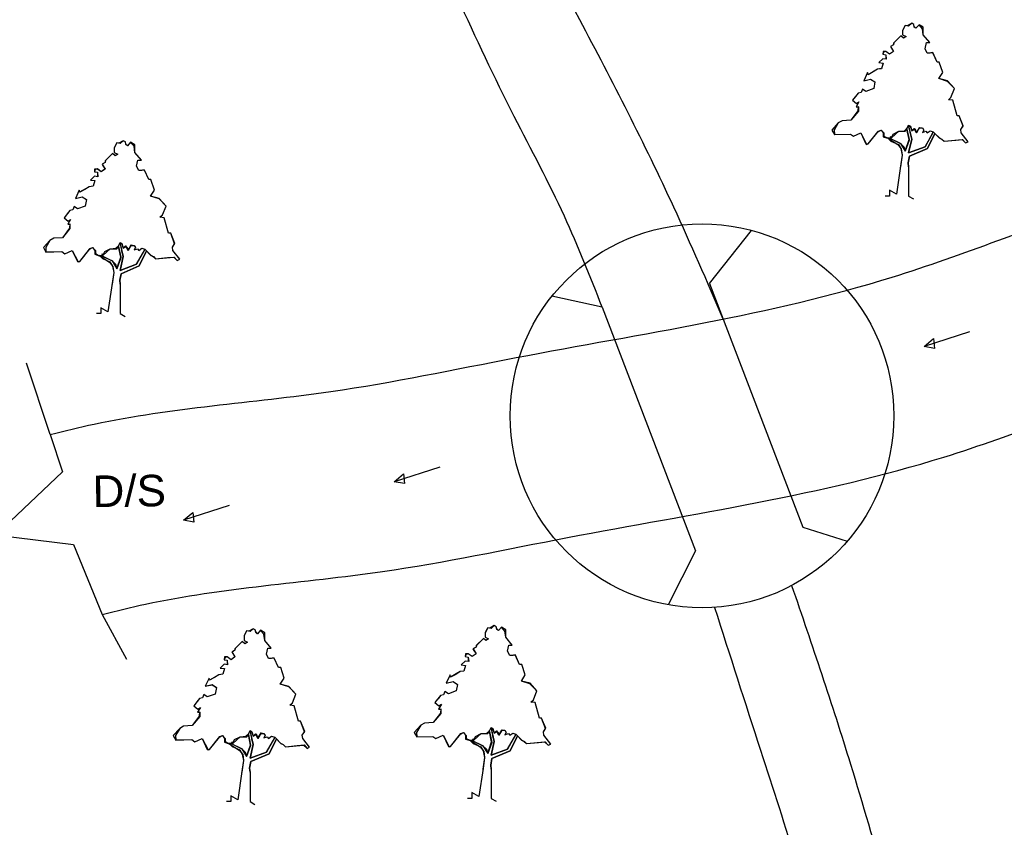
# Model space of a CAD drawing. Extents: x -1681144284 to 869601005, y 729490 to 12991622.
# Tile 3 of 7: x -2576618 to -2115544, y 1126108 to 1504102. Entities that reach past the tile are written whole.
import ezdxf

# ---------------------------------------------------------------- set-up
doc = ezdxf.new("R2010")
doc.units = ezdxf.units.MI
doc.header["$MEASUREMENT"] = 0
doc.styles.add('ARIAL', font='arial.ttf')

# ---------------------------------------------------------------- blocks, each defined once
blk = doc.blocks.new('Tree - type 3 evergreen elevation')
at = {"color": 78}
for points in [[(22.0124, 137.721), (18.5475, 141.5624), (15.5282, 138.2446), (13.8028, 139.3505), (13.3714, 142.1153), (11.2148, 143.2214), (8.1954, 140.4564), (4.7447, 141.0094), (2.1567, 136.0326), (2.1567, 131.6088), (5.6074, 129.9499), (3.0193, 128.2909), (0.4313, 130.5029), (-6.9015, 123.3141), (-6.9015, 121.6552), (-9.9208, 119.9963), (-9.0581, 118.3373), (-6.9015, 115.0195), (-10.7835, 112.2546), (-14.6656, 115.0195), (-16.8222, 114.4665), (-17.6849, 112.2546), (-14.6656, 111.7016), (-14.2342, 107.2778), (-17.6065, 107.8307), (-21.5669, 103.9599), (-17.2536, 103.4069), (-18.9789, 97.8771), (-22.8609, 97.3241), (-27.1743, 94.5593), (-32.3504, 91.7944), (-32.7817, 94.0063), (-36.6638, 85.7116), (-29.7624, 87.3705), (-25.449, 84.6056), (-26.743, 77.9699), (-34.507, 75.205), (-37.9578, 77.4169), (-39.2518, 74.099), (-42.2711, 73.5461), (-44.8592, 70.2282), (-47.8786, 66.3574), (-43.9965, 63.0395), (-41.4085, 64.6985), (-44.3346, 59.8898), (-42.2089, 60.1377), (-42.5159, 55.7849), (-49.6039, 46.4502), (-58.2307, 45.8972), (-62.1127, 43.6853), (-68.5828, 36.4966), (-65.9947, 32.0727), (-50.0352, 32.6257), (-47.0159, 30.4138), (-39.6831, 33.7317), (-34.507, 22.6721), (-32.3504, 22.6721), (-22.4296, 34.8376), (-19.4102, 36.4966), (-17.2536, 33.7317), (-17.2536, 29.8608), (-13.8028, 28.7549), (-9.0581, 28.7549), (-7.3328, 32.6257), (-1.7254, 35.3906), (3.8821, 35.9436), (6.4701, 38.1555), (6.9014, 38.7085), (8.1954, 41.4734), (9.9208, 40.3674), (11.2148, 35.9436), (14.2341, 37.6025), (15.0968, 36.4966), (15.9595, 33.7317), (18.9789, 38.7085), (21.9982, 38.7085), (23.2922, 36.4966), (21.9982, 34.2847), (25.4489, 35.3906), (26.743, 33.7317), (29.7623, 35.9436), (32.7817, 34.8376), (38.8204, 28.7549), (41.4084, 27.6489), (43.5651, 25.437), (61.6813, 27.0959), (65.132, 23.7781), (67.7201, 24.884), (60.8186, 33.7317), (60.3873, 37.0495), (62.544, 40.3674), (58.662, 50.874), (56.5053, 50.874), (52.1919, 66.3574), (47.8785, 66.9103), (50.4665, 69.1222), (53.9172, 77.9699), (47.0158, 85.1586), (38.3891, 87.9235), (42.2711, 94.0063)], [(42.2711, 94.0063), (38.8204, 104.5129), (36.6637, 104.5129), (32.3503, 113.9135), (29.7623, 113.3605), (26.743, 113.3605), (24.5862, 117.7844), (25.8802, 123.8671), (29.331, 123.8671), (22.8609, 131.6088), (21.9982, 137.6916)], [(8.1954, 40.3674), (11.2148, 27.6489), (8.1954, 13.8245), (24.5862, 19.9072), (32.7817, 34.2847)], [(-9.9208, 28.2019), (0, 23.2251), (3.4507, 19.9072), (4.7447, 15.4834), (8.6267, 27.0959), (6.4701, 37.6025)], [(34.5071, 33.1787), (27.1743, 18.2483), (9.0581, 10.5066), (7.7641, 3.8708), (8.1954, 0)], [(-12.9401, 28.7549), (-2.588, 22.1191), (0.8626, 17.6953), (1.7253, 11.6125), (0, 0)]]:
    blk.add_lwpolyline(points, dxfattribs=at)

msp = doc.modelspace()

# ---------------------------------------------------------------- linework, layer by layer
at = {"color": 0}
for p, q in [((-2162296, 1500811), (-2163168, 1499069)), ((-2163168, 1499069), (-2163168, 1496996)), ((-2161955, 1501402), (-2162296, 1500811)), ((-2160987, 1501247), (-2161955, 1501402)), ((-2158922, 1502439), (-2160987, 1501247)), ((-2157911, 1501921), (-2158922, 1502439)), ((-2157709, 1500915), (-2157911, 1501921)), ((-2156900, 1500106), (-2157709, 1500915)), ((-2155485, 1501717), (-2156900, 1500106)), ((-2153463, 1500550), (-2155485, 1501717)), ((-2153463, 1496996), (-2153463, 1500550)), ((-2163977, 1496477), (-2167254, 1493200)), ((-2162764, 1495440), (-2163977, 1496477)), ((-2163168, 1496996), (-2161550, 1496218)), ((-2161550, 1496218), (-2162764, 1495440)), ((-2150430, 1493367), (-2153463, 1496996)), ((-2167414, 1492330), (-2168795, 1491533)), ((-2168795, 1491533), (-2167414, 1489219)), ((-2167254, 1493200), (-2167414, 1492330)), ((-2152654, 1490515), (-2152048, 1493367)), ((-2151643, 1488442), (-2152654, 1490515)), ((-2152048, 1493367), (-2150430, 1493367)), ((-2172324, 1489219), (-2172469, 1487923)), ((-2172469, 1487923), (-2171053, 1487664)), ((-2171053, 1489219), (-2172324, 1489219)), ((-2169234, 1487923), (-2171053, 1489219)), ((-2171053, 1487664), (-2171053, 1485624)), ((-2167414, 1489219), (-2169234, 1487923)), ((-2149924, 1488623), (-2151643, 1488442)), ((-2148979, 1488623), (-2149924, 1488623)), ((-2146993, 1484294), (-2148979, 1488623)), ((-2174895, 1480925), (-2179347, 1478354)), ((-2173075, 1481184), (-2174895, 1480925)), ((-2172267, 1483776), (-2173075, 1481184)), ((-2144364, 1479369), (-2145982, 1484294)), ((-2179545, 1479369), (-2181365, 1475481)), ((-2181365, 1475481), (-2178130, 1476259)), ((-2179347, 1478354), (-2179545, 1479369)), ((-2178130, 1476259), (-2176108, 1474963)), ((-2146184, 1476518), (-2144364, 1479369)), ((-2142112, 1475446), (-2146184, 1476518)), ((-2138905, 1471852), (-2142112, 1475446)), ((-2181972, 1471593), (-2182578, 1470038)), ((-2180354, 1470556), (-2181972, 1471593)), ((-2176715, 1471852), (-2180354, 1470556)), ((-2176108, 1474963), (-2176715, 1471852)), ((-2140523, 1467705), (-2138905, 1471852)), ((-2183994, 1469779), (-2186622, 1466409)), ((-2186622, 1466409), (-2184802, 1464854)), ((-2182578, 1470038), (-2183994, 1469779)), ((-2141736, 1466668), (-2140523, 1467705)), ((-2139714, 1466409), (-2141736, 1466668)), ((-2137692, 1459151), (-2139714, 1466409)), ((-2183589, 1465631), (-2184961, 1463377)), ((-2184961, 1463377), (-2183897, 1463377)), ((-2184802, 1464854), (-2183589, 1465631)), ((-2183897, 1463377), (-2183897, 1461331)), ((-2187431, 1457078), (-2191475, 1456818)), ((-2183897, 1461331), (-2187431, 1457078)), ((-2136681, 1459151), (-2137692, 1459151)), ((-2134753, 1454393), (-2136681, 1459151)), ((-2193294, 1455781), (-2195240, 1452412)), ((-2195240, 1452412), (-2195136, 1450376)), ((-2191475, 1456818), (-2193294, 1455781)), ((-2174446, 1451937), (-2173277, 1452412)), ((-2173277, 1452412), (-2171946, 1451080)), ((-2161910, 1451893), (-2161146, 1453189)), ((-2161146, 1453189), (-2160337, 1454745)), ((-2161146, 1452930), (-2160075, 1447713)), ((-2161146, 1452930), (-2160135, 1448005)), ((-2160337, 1454745), (-2159650, 1454348)), ((-2158922, 1448264), (-2160337, 1454745)), ((-2160337, 1454745), (-2159650, 1454348)), ((-2159650, 1454348), (-2158922, 1452153)), ((-2159529, 1454226), (-2158922, 1452153)), ((-2158922, 1452153), (-2157826, 1453249)), ((-2157826, 1453249), (-2157342, 1452412)), ((-2156698, 1451116), (-2157826, 1453249)), ((-2157342, 1452412), (-2156632, 1451182)), ((-2155190, 1453680), (-2156698, 1451116)), ((-2156632, 1451182), (-2155190, 1453680)), ((-2155190, 1453680), (-2153867, 1453449)), ((-2153867, 1453449), (-2153261, 1452412)), ((-2153867, 1453449), (-2153261, 1452412)), ((-2153261, 1452412), (-2153867, 1451375)), ((-2153261, 1452412), (-2153867, 1451375)), ((-2135872, 1452671), (-2134753, 1454393)), ((-2135670, 1451116), (-2135872, 1452671)), ((-2195152, 1450376), (-2187633, 1450597)), ((-2187633, 1450597), (-2186218, 1449560)), ((-2186218, 1449560), (-2182780, 1451116)), ((-2182780, 1451116), (-2180015, 1445736)), ((-2179343, 1445932), (-2174446, 1451937)), ((-2171946, 1451080), (-2171946, 1449665)), ((-2171946, 1449665), (-2170649, 1448916)), ((-2170649, 1448916), (-2168829, 1448807)), ((-2170245, 1448892), (-2169941, 1448588)), ((-2170245, 1448892), (-2168674, 1447321)), ((-2169065, 1448493), (-2169261, 1448833)), ((-2164179, 1446191), (-2169065, 1448493)), ((-2168425, 1448783), (-2168829, 1449480)), ((-2168829, 1449480), (-2168829, 1448807)), ((-2164988, 1451893), (-2168425, 1448783)), ((-2168425, 1448783), (-2167616, 1450597)), ((-2167616, 1450597), (-2164988, 1451893)), ((-2164988, 1451893), (-2161910, 1451893)), ((-2160337, 1441784), (-2158922, 1448264)), ((-2158922, 1448264), (-2160337, 1441784)), ((-2158922, 1448264), (-2159533, 1450840)), ((-2153867, 1451375), (-2152250, 1451893)), ((-2153867, 1451375), (-2152250, 1451893)), ((-2148813, 1451634), (-2152654, 1444636)), ((-2152250, 1451893), (-2151643, 1451116)), ((-2152250, 1451893), (-2151643, 1451116)), ((-2151643, 1451116), (-2150228, 1452153)), ((-2151643, 1451116), (-2150228, 1452153)), ((-2151441, 1443858), (-2148004, 1450857)), ((-2150228, 1452153), (-2148813, 1451634)), ((-2150228, 1452153), (-2148813, 1451634)), ((-2148813, 1451634), (-2148004, 1450857)), ((-2148004, 1450857), (-2146053, 1448905)), ((-2146053, 1448905), (-2145437, 1448550)), ((-2145437, 1448550), (-2144800, 1448182)), ((-2144800, 1448182), (-2143758, 1447228)), ((-2138208, 1447736), (-2135073, 1448023)), ((-2132435, 1446968), (-2135670, 1451116)), ((-2135073, 1448023), (-2133648, 1446450)), ((-2531484, 1445815), (-2532356, 1444073)), ((-2532356, 1444073), (-2532356, 1441999)), ((-2531143, 1446406), (-2531484, 1445815)), ((-2530175, 1446251), (-2531143, 1446406)), ((-2528110, 1447443), (-2530175, 1446251)), ((-2527099, 1446924), (-2528110, 1447443)), ((-2526897, 1445918), (-2527099, 1446924)), ((-2526088, 1445110), (-2526897, 1445918)), ((-2524673, 1446720), (-2526088, 1445110)), ((-2522651, 1445553), (-2524673, 1446720)), ((-2522651, 1441999), (-2522651, 1445553)), ((-2180015, 1445736), (-2179343, 1445932)), ((-2168674, 1447321), (-2165158, 1445759)), ((-2165158, 1445759), (-2164020, 1443786)), ((-2162561, 1444636), (-2164179, 1446191)), ((-2164179, 1446191), (-2161955, 1442562)), ((-2164020, 1443786), (-2163370, 1440747)), ((-2161955, 1442562), (-2162561, 1444636)), ((-2160075, 1447713), (-2161955, 1442562)), ((-2152654, 1444636), (-2160337, 1441784)), ((-2160337, 1441784), (-2152654, 1444636)), ((-2159933, 1440229), (-2151441, 1443858)), ((-2152654, 1444636), (-2151764, 1446177)), ((-2143758, 1447228), (-2138208, 1447736)), ((-2133648, 1446450), (-2132435, 1446968)), ((-2533165, 1441481), (-2536442, 1438203)), ((-2531952, 1440444), (-2533165, 1441481)), ((-2532356, 1441999), (-2530738, 1441222)), ((-2530738, 1441222), (-2531952, 1440444)), ((-2519618, 1438370), (-2522651, 1441999)), ((-2163370, 1440747), (-2164277, 1434645)), ((-2163370, 1440747), (-2164140, 1435567)), ((-2160540, 1437118), (-2159933, 1440229)), ((-2541512, 1434223), (-2541657, 1432927)), ((-2540241, 1434223), (-2541512, 1434223)), ((-2538422, 1432927), (-2540241, 1434223)), ((-2536602, 1434223), (-2538422, 1432927)), ((-2536602, 1437333), (-2537983, 1436536)), ((-2537983, 1436536), (-2536602, 1434223)), ((-2536442, 1438203), (-2536602, 1437333)), ((-2521842, 1435519), (-2521236, 1438370)), ((-2520831, 1433445), (-2521842, 1435519)), ((-2521236, 1438370), (-2519618, 1438370)), ((-2164140, 1435567), (-2166096, 1422402)), ((-2160337, 1435304), (-2160540, 1437118)), ((-2160337, 1435304), (-2160337, 1421540)), ((-2541657, 1432927), (-2540241, 1432668)), ((-2540241, 1432668), (-2540241, 1430627)), ((-2519112, 1433627), (-2520831, 1433445)), ((-2518167, 1433627), (-2519112, 1433627)), ((-2516181, 1429298), (-2518167, 1433627)), ((-2544083, 1425928), (-2548535, 1423358)), ((-2542263, 1426187), (-2544083, 1425928)), ((-2541455, 1428779), (-2542263, 1426187)), ((-2513552, 1424373), (-2515170, 1429298)), ((-2548733, 1424373), (-2550553, 1420485)), ((-2550553, 1420485), (-2547318, 1421262)), ((-2548535, 1423358), (-2548733, 1424373)), ((-2547318, 1421262), (-2545296, 1419966)), ((-2515372, 1421522), (-2513552, 1424373)), ((-2511300, 1420450), (-2515372, 1421522)), ((-2508093, 1416856), (-2511300, 1420450)), ((-2169381, 1421540), (-2171408, 1421540)), ((-2166096, 1422402), (-2169381, 1424299)), ((-2169381, 1424299), (-2169381, 1421540)), ((-2160337, 1421540), (-2158049, 1420219)), ((-2551160, 1416597), (-2551766, 1415041)), ((-2549542, 1415560), (-2551160, 1416597)), ((-2545903, 1416856), (-2549542, 1415560)), ((-2545296, 1419966), (-2545903, 1416856)), ((-2509711, 1412709), (-2508093, 1416856)), ((-2553182, 1414782), (-2555810, 1411413)), ((-2555810, 1411413), (-2553990, 1409857)), ((-2551766, 1415041), (-2553182, 1414782)), ((-2510924, 1411672), (-2509711, 1412709)), ((-2508902, 1411413), (-2510924, 1411672)), ((-2506880, 1404155), (-2508902, 1411413)), ((-2553085, 1406335), (-2556619, 1402081)), ((-2552777, 1410635), (-2554149, 1408381)), ((-2554149, 1408381), (-2553085, 1408381)), ((-2553990, 1409857), (-2552777, 1410635)), ((-2553085, 1408381), (-2553085, 1406335)), ((-2560663, 1401822), (-2562482, 1400785)), ((-2556619, 1402081), (-2560663, 1401822)), ((-2505869, 1404155), (-2506880, 1404155)), ((-2503941, 1399397), (-2505869, 1404155)), ((-2562482, 1400785), (-2564428, 1397415)), ((-2564428, 1397415), (-2564324, 1395380)), ((-2543634, 1396941), (-2542465, 1397415)), ((-2542465, 1397415), (-2541134, 1396084)), ((-2531098, 1396897), (-2530334, 1398193)), ((-2530334, 1398193), (-2529525, 1399748)), ((-2530334, 1397934), (-2529263, 1392716)), ((-2530334, 1397934), (-2529323, 1393009)), ((-2529525, 1399748), (-2528838, 1399352)), ((-2528110, 1393268), (-2529525, 1399748)), ((-2529525, 1399748), (-2528838, 1399352)), ((-2528838, 1399352), (-2528110, 1397156)), ((-2528717, 1399230), (-2528110, 1397156)), ((-2528110, 1397156), (-2527014, 1398253)), ((-2527014, 1398253), (-2526530, 1397415)), ((-2525886, 1396119), (-2527014, 1398253)), ((-2526530, 1397415), (-2525820, 1396185)), ((-2524378, 1398683), (-2525886, 1396119)), ((-2525820, 1396185), (-2524378, 1398683)), ((-2524378, 1398683), (-2523055, 1398452)), ((-2523055, 1398452), (-2522449, 1397415)), ((-2523055, 1398452), (-2522449, 1397415)), ((-2522449, 1397415), (-2523055, 1396378)), ((-2522449, 1397415), (-2523055, 1396378)), ((-2520831, 1396119), (-2519416, 1397156)), ((-2520831, 1396119), (-2519416, 1397156)), ((-2519416, 1397156), (-2518001, 1396638)), ((-2519416, 1397156), (-2518001, 1396638)), ((-2505060, 1397674), (-2503941, 1399397)), ((-2504858, 1396119), (-2505060, 1397674)), ((-2564340, 1395379), (-2556821, 1395601)), ((-2556821, 1395601), (-2555406, 1394564)), ((-2555406, 1394564), (-2551968, 1396119)), ((-2551968, 1396119), (-2549203, 1390740)), ((-2548531, 1390935), (-2543634, 1396941)), ((-2541134, 1396084), (-2541134, 1394668)), ((-2541134, 1394668), (-2539837, 1393920)), ((-2539837, 1393920), (-2538017, 1393811)), ((-2539433, 1393895), (-2539129, 1393592)), ((-2539433, 1393895), (-2537862, 1392325)), ((-2538253, 1393497), (-2538449, 1393836)), ((-2533367, 1391194), (-2538253, 1393497)), ((-2537613, 1393786), (-2538017, 1394484)), ((-2538017, 1394484), (-2538017, 1393811)), ((-2534176, 1396897), (-2537613, 1393786)), ((-2537613, 1393786), (-2536804, 1395601)), ((-2536804, 1395601), (-2534176, 1396897)), ((-2534176, 1396897), (-2531098, 1396897)), ((-2529263, 1392716), (-2531143, 1387565)), ((-2529525, 1386788), (-2528110, 1393268)), ((-2528110, 1393268), (-2529525, 1386788)), ((-2528110, 1393268), (-2528721, 1395843)), ((-2523055, 1396378), (-2521438, 1396897)), ((-2523055, 1396378), (-2521438, 1396897)), ((-2518001, 1396638), (-2521842, 1389639)), ((-2521438, 1396897), (-2520831, 1396119)), ((-2521438, 1396897), (-2520831, 1396119)), ((-2520629, 1388861), (-2517192, 1395860)), ((-2518001, 1396638), (-2517192, 1395860)), ((-2517192, 1395860), (-2515241, 1393909)), ((-2515241, 1393909), (-2514625, 1393554)), ((-2514625, 1393554), (-2513988, 1393186)), ((-2513988, 1393186), (-2512946, 1392231)), ((-2512946, 1392231), (-2507396, 1392739)), ((-2507396, 1392739), (-2504261, 1393026)), ((-2501623, 1391972), (-2504858, 1396119)), ((-2504261, 1393026), (-2502836, 1391453)), ((-2549203, 1390740), (-2548531, 1390935)), ((-2537862, 1392325), (-2534346, 1390762)), ((-2534346, 1390762), (-2533208, 1388790)), ((-2531749, 1389639), (-2533367, 1391194)), ((-2533367, 1391194), (-2531143, 1387565)), ((-2533208, 1388790), (-2532558, 1385751)), ((-2531143, 1387565), (-2531749, 1389639)), ((-2521842, 1389639), (-2529525, 1386788)), ((-2529525, 1386788), (-2521842, 1389639)), ((-2529121, 1385232), (-2520629, 1388861)), ((-2521842, 1389639), (-2520952, 1391181)), ((-2502836, 1391453), (-2501623, 1391972)), ((-2532558, 1385751), (-2533465, 1379648)), ((-2532558, 1385751), (-2533328, 1380571)), ((-2529728, 1382122), (-2529121, 1385232)), ((-2533328, 1380571), (-2535284, 1367406)), ((-2529525, 1380308), (-2529728, 1382122)), ((-2529525, 1380308), (-2529525, 1366544)), ((-2538569, 1366544), (-2540596, 1366544)), ((-2535284, 1367406), (-2538569, 1369303)), ((-2538569, 1369303), (-2538569, 1366544)), ((-2529525, 1366544), (-2527237, 1365222)), ((-2470700, 1217419), (-2471572, 1215677)), ((-2470359, 1218010), (-2470700, 1217419)), ((-2469391, 1217855), (-2470359, 1218010)), ((-2467326, 1219047), (-2469391, 1217855)), ((-2466315, 1218528), (-2467326, 1219047)), ((-2466113, 1217522), (-2466315, 1218528)), ((-2465304, 1216714), (-2466113, 1217522)), ((-2463889, 1218324), (-2465304, 1216714)), ((-2461867, 1217157), (-2463889, 1218324)), ((-2357816, 1218864), (-2358688, 1217122)), ((-2357475, 1219455), (-2357816, 1218864)), ((-2356507, 1219300), (-2357475, 1219455)), ((-2354442, 1220492), (-2356507, 1219300)), ((-2353431, 1219974), (-2354442, 1220492)), ((-2353229, 1218968), (-2353431, 1219974)), ((-2352420, 1218159), (-2353229, 1218968)), ((-2351005, 1219770), (-2352420, 1218159)), ((-2348983, 1218603), (-2351005, 1219770)), ((-2348983, 1215049), (-2348983, 1218603)), ((-2472381, 1213085), (-2475658, 1209807)), ((-2471168, 1212048), (-2472381, 1213085)), ((-2471572, 1215677), (-2471572, 1213603)), ((-2471572, 1213603), (-2469954, 1212826)), ((-2469954, 1212826), (-2471168, 1212048)), ((-2461867, 1213603), (-2461867, 1217157)), ((-2458834, 1209974), (-2461867, 1213603)), ((-2359497, 1214530), (-2362774, 1211253)), ((-2358284, 1213493), (-2359497, 1214530)), ((-2358688, 1217122), (-2358688, 1215049)), ((-2358688, 1215049), (-2357070, 1214271)), ((-2357070, 1214271), (-2358284, 1213493)), ((-2345950, 1211420), (-2348983, 1215049)), ((-2475818, 1208937), (-2477199, 1208140)), ((-2477199, 1208140), (-2475818, 1205827)), ((-2475658, 1209807), (-2475818, 1208937)), ((-2461058, 1207123), (-2460452, 1209974)), ((-2460452, 1209974), (-2458834, 1209974)), ((-2362934, 1210383), (-2364315, 1209586)), ((-2364315, 1209586), (-2362934, 1207272)), ((-2362774, 1211253), (-2362934, 1210383)), ((-2348174, 1208568), (-2347568, 1211420)), ((-2347163, 1206495), (-2348174, 1208568)), ((-2347568, 1211420), (-2345950, 1211420)), ((-2480728, 1205827), (-2480873, 1204531)), ((-2480873, 1204531), (-2479457, 1204272)), ((-2479457, 1205827), (-2480728, 1205827)), ((-2477638, 1204531), (-2479457, 1205827)), ((-2479457, 1204272), (-2479457, 1202231)), ((-2475818, 1205827), (-2477638, 1204531)), ((-2460047, 1205049), (-2461058, 1207123)), ((-2458328, 1205231), (-2460047, 1205049)), ((-2457383, 1205231), (-2458328, 1205231)), ((-2455397, 1200902), (-2457383, 1205231)), ((-2367844, 1207272), (-2367989, 1205976)), ((-2367989, 1205976), (-2366573, 1205717)), ((-2366573, 1207272), (-2367844, 1207272)), ((-2364754, 1205976), (-2366573, 1207272)), ((-2366573, 1205717), (-2366573, 1203677)), ((-2362934, 1207272), (-2364754, 1205976)), ((-2345444, 1206676), (-2347163, 1206495)), ((-2344499, 1206676), (-2345444, 1206676)), ((-2342513, 1202347), (-2344499, 1206676)), ((-2480671, 1200383), (-2481479, 1197791)), ((-2452768, 1195977), (-2454386, 1200902)), ((-2370415, 1198978), (-2374867, 1196407)), ((-2368595, 1199237), (-2370415, 1198978)), ((-2367787, 1201829), (-2368595, 1199237)), ((-2339884, 1197422), (-2341502, 1202347)), ((-2487949, 1195977), (-2489769, 1192089)), ((-2487751, 1194962), (-2487949, 1195977)), ((-2483299, 1197532), (-2487751, 1194962)), ((-2481479, 1197791), (-2483299, 1197532)), ((-2454588, 1193126), (-2452768, 1195977)), ((-2375065, 1197422), (-2376885, 1193534)), ((-2376885, 1193534), (-2373650, 1194312)), ((-2374867, 1196407), (-2375065, 1197422)), ((-2373650, 1194312), (-2371628, 1193016)), ((-2341704, 1194571), (-2339884, 1197422)), ((-2337632, 1193499), (-2341704, 1194571)), ((-2489769, 1192089), (-2486534, 1192866)), ((-2486534, 1192866), (-2484512, 1191570)), ((-2484512, 1191570), (-2485119, 1188460)), ((-2450516, 1192054), (-2454588, 1193126)), ((-2447309, 1188460), (-2450516, 1192054)), ((-2377492, 1189646), (-2378098, 1188091)), ((-2375874, 1188609), (-2377492, 1189646)), ((-2372235, 1189905), (-2375874, 1188609)), ((-2371628, 1193016), (-2372235, 1189905)), ((-2334425, 1189905), (-2337632, 1193499)), ((-2336043, 1185758), (-2334425, 1189905)), ((-2492398, 1186386), (-2495026, 1183017)), ((-2490982, 1186645), (-2492398, 1186386)), ((-2490376, 1188201), (-2490982, 1186645)), ((-2488758, 1187164), (-2490376, 1188201)), ((-2485119, 1188460), (-2488758, 1187164)), ((-2448927, 1184313), (-2447309, 1188460)), ((-2379514, 1187832), (-2382142, 1184462)), ((-2378098, 1188091), (-2379514, 1187832)), ((-2337256, 1184721), (-2336043, 1185758)), ((-2495026, 1183017), (-2493206, 1181461)), ((-2491993, 1182239), (-2493365, 1179985)), ((-2493206, 1181461), (-2491993, 1182239)), ((-2450140, 1183276), (-2448927, 1184313)), ((-2448118, 1183017), (-2450140, 1183276)), ((-2446096, 1175759), (-2448118, 1183017)), ((-2382142, 1184462), (-2380322, 1182907)), ((-2379109, 1183684), (-2380481, 1181430)), ((-2380481, 1181430), (-2379417, 1181430)), ((-2380322, 1182907), (-2379109, 1183684)), ((-2379417, 1181430), (-2379417, 1179384)), ((-2335234, 1184462), (-2337256, 1184721)), ((-2333212, 1177204), (-2335234, 1184462)), ((-2492301, 1177939), (-2495835, 1173685)), ((-2493365, 1179985), (-2492301, 1179985)), ((-2492301, 1179985), (-2492301, 1177939)), ((-2445085, 1175759), (-2446096, 1175759)), ((-2443157, 1171001), (-2445085, 1175759)), ((-2379417, 1179384), (-2382951, 1175131)), ((-2332201, 1177204), (-2333212, 1177204)), ((-2330273, 1172446), (-2332201, 1177204)), ((-2501698, 1172389), (-2503644, 1169019)), ((-2499879, 1173426), (-2501698, 1172389)), ((-2495835, 1173685), (-2499879, 1173426)), ((-2469550, 1169797), (-2468741, 1171352)), ((-2468741, 1171352), (-2468054, 1170956)), ((-2467326, 1164872), (-2468741, 1171352)), ((-2468741, 1171352), (-2468054, 1170956)), ((-2388814, 1173834), (-2390760, 1170465)), ((-2386995, 1174871), (-2388814, 1173834)), ((-2382951, 1175131), (-2386995, 1174871)), ((-2357430, 1169946), (-2356666, 1171242)), ((-2356666, 1171242), (-2355857, 1172798)), ((-2355857, 1172798), (-2355170, 1172401)), ((-2354442, 1166317), (-2355857, 1172798)), ((-2355857, 1172798), (-2355170, 1172401)), ((-2355170, 1172401), (-2354442, 1170206)), ((-2355049, 1172279), (-2354442, 1170206)), ((-2354442, 1170206), (-2353346, 1171302)), ((-2353346, 1171302), (-2352862, 1170465)), ((-2352218, 1169169), (-2353346, 1171302)), ((-2350710, 1171733), (-2352218, 1169169)), ((-2352152, 1169235), (-2350710, 1171733)), ((-2350710, 1171733), (-2349387, 1171502)), ((-2349387, 1171502), (-2348781, 1170465)), ((-2349387, 1171502), (-2348781, 1170465)), ((-2331392, 1170724), (-2330273, 1172446)), ((-2503644, 1169019), (-2503540, 1166984)), ((-2503556, 1166983), (-2496037, 1167205)), ((-2496037, 1167205), (-2494622, 1166168)), ((-2494622, 1166168), (-2491184, 1167723)), ((-2491184, 1167723), (-2488419, 1162344)), ((-2487747, 1162539), (-2482850, 1168545)), ((-2482850, 1168545), (-2481681, 1169019)), ((-2481681, 1169019), (-2480350, 1167688)), ((-2480350, 1167688), (-2480350, 1166272)), ((-2473392, 1168501), (-2476829, 1165390)), ((-2476829, 1165390), (-2476020, 1167205)), ((-2476020, 1167205), (-2473392, 1168501)), ((-2473392, 1168501), (-2470314, 1168501)), ((-2470314, 1168501), (-2469550, 1169797)), ((-2469550, 1169538), (-2468479, 1164320)), ((-2469550, 1169538), (-2468539, 1164613)), ((-2468054, 1170956), (-2467326, 1168760)), ((-2467326, 1164872), (-2467937, 1167447)), ((-2467933, 1170834), (-2467326, 1168760)), ((-2467326, 1168760), (-2466230, 1169857)), ((-2466230, 1169857), (-2465746, 1169019)), ((-2465102, 1167723), (-2466230, 1169857)), ((-2465746, 1169019), (-2465036, 1167789)), ((-2463594, 1170287), (-2465102, 1167723)), ((-2465036, 1167789), (-2463594, 1170287)), ((-2463594, 1170287), (-2462271, 1170056)), ((-2462271, 1170056), (-2461665, 1169019)), ((-2462271, 1170056), (-2461665, 1169019)), ((-2461665, 1169019), (-2462271, 1167982)), ((-2461665, 1169019), (-2462271, 1167982)), ((-2462271, 1167982), (-2460654, 1168501)), ((-2462271, 1167982), (-2460654, 1168501)), ((-2457217, 1168242), (-2461058, 1161243)), ((-2460654, 1168501), (-2460047, 1167723)), ((-2460654, 1168501), (-2460047, 1167723)), ((-2460047, 1167723), (-2458632, 1168760)), ((-2460047, 1167723), (-2458632, 1168760)), ((-2459845, 1160465), (-2456408, 1167464)), ((-2458632, 1168760), (-2457217, 1168242)), ((-2458632, 1168760), (-2457217, 1168242)), ((-2457217, 1168242), (-2456408, 1167464)), ((-2456408, 1167464), (-2454457, 1165513)), ((-2444276, 1169278), (-2443157, 1171001)), ((-2444074, 1167723), (-2444276, 1169278)), ((-2440839, 1163576), (-2444074, 1167723)), ((-2390760, 1170465), (-2390656, 1168429)), ((-2390672, 1168429), (-2383153, 1168650)), ((-2383153, 1168650), (-2381738, 1167613)), ((-2381738, 1167613), (-2378300, 1169169)), ((-2378300, 1169169), (-2375535, 1163789)), ((-2374863, 1163985), (-2369966, 1169990)), ((-2369966, 1169990), (-2368797, 1170465)), ((-2368797, 1170465), (-2367466, 1169133)), ((-2367466, 1169133), (-2367466, 1167718)), ((-2367466, 1167718), (-2366169, 1166969)), ((-2366169, 1166969), (-2364349, 1166860)), ((-2365765, 1166945), (-2365461, 1166641)), ((-2365765, 1166945), (-2364194, 1165374)), ((-2364585, 1166546), (-2364781, 1166886)), ((-2359699, 1164244), (-2364585, 1166546)), ((-2363945, 1166836), (-2364349, 1167533)), ((-2364349, 1167533), (-2364349, 1166860)), ((-2360508, 1169946), (-2363945, 1166836)), ((-2363945, 1166836), (-2363136, 1168650)), ((-2363136, 1168650), (-2360508, 1169946)), ((-2360508, 1169946), (-2357430, 1169946)), ((-2356666, 1170983), (-2355595, 1165766)), ((-2356666, 1170983), (-2355655, 1166058)), ((-2354442, 1166317), (-2355053, 1168893)), ((-2352862, 1170465), (-2352152, 1169235)), ((-2348781, 1170465), (-2349387, 1169428)), ((-2348781, 1170465), (-2349387, 1169428)), ((-2349387, 1169428), (-2347770, 1169946)), ((-2349387, 1169428), (-2347770, 1169946)), ((-2344333, 1169687), (-2348174, 1162689)), ((-2347770, 1169946), (-2347163, 1169169)), ((-2347770, 1169946), (-2347163, 1169169)), ((-2347163, 1169169), (-2345748, 1170206)), ((-2347163, 1169169), (-2345748, 1170206)), ((-2346961, 1161911), (-2343524, 1168910)), ((-2345748, 1170206), (-2344333, 1169687)), ((-2345748, 1170206), (-2344333, 1169687)), ((-2344333, 1169687), (-2343524, 1168910)), ((-2343524, 1168910), (-2341573, 1166958)), ((-2341573, 1166958), (-2340957, 1166603)), ((-2340957, 1166603), (-2340320, 1166235)), ((-2331190, 1169169), (-2331392, 1170724)), ((-2327955, 1165021), (-2331190, 1169169)), ((-2488419, 1162344), (-2487747, 1162539)), ((-2480350, 1166272), (-2479053, 1165524)), ((-2479053, 1165524), (-2477233, 1165415)), ((-2478649, 1165499), (-2478345, 1165196)), ((-2478649, 1165499), (-2477078, 1163929)), ((-2477469, 1165101), (-2477665, 1165440)), ((-2472583, 1162798), (-2477469, 1165101)), ((-2476829, 1165390), (-2477233, 1166088)), ((-2477233, 1166088), (-2477233, 1165415)), ((-2477078, 1163929), (-2473562, 1162366)), ((-2473562, 1162366), (-2472424, 1160394)), ((-2470965, 1161243), (-2472583, 1162798)), ((-2472583, 1162798), (-2470359, 1159169)), ((-2468479, 1164320), (-2470359, 1159169)), ((-2468741, 1158392), (-2467326, 1164872)), ((-2467326, 1164872), (-2468741, 1158392)), ((-2461058, 1161243), (-2460168, 1162785)), ((-2454457, 1165513), (-2453841, 1165158)), ((-2453841, 1165158), (-2453204, 1164790)), ((-2453204, 1164790), (-2452162, 1163835)), ((-2452162, 1163835), (-2446612, 1164343)), ((-2446612, 1164343), (-2443477, 1164630)), ((-2443477, 1164630), (-2442052, 1163057)), ((-2442052, 1163057), (-2440839, 1163576)), ((-2375535, 1163789), (-2374863, 1163985)), ((-2364194, 1165374), (-2360678, 1163812)), ((-2360678, 1163812), (-2359540, 1161839)), ((-2358081, 1162689), (-2359699, 1164244)), ((-2359699, 1164244), (-2357475, 1160615)), ((-2357475, 1160615), (-2358081, 1162689)), ((-2355595, 1165766), (-2357475, 1160615)), ((-2355857, 1159837), (-2354442, 1166317)), ((-2354442, 1166317), (-2355857, 1159837)), ((-2348174, 1162689), (-2355857, 1159837)), ((-2355857, 1159837), (-2348174, 1162689)), ((-2355453, 1158282), (-2346961, 1161911)), ((-2348174, 1162689), (-2347284, 1164230)), ((-2340320, 1166235), (-2339278, 1165281)), ((-2339278, 1165281), (-2333728, 1165789)), ((-2333728, 1165789), (-2330593, 1166076)), ((-2330593, 1166076), (-2329168, 1164503)), ((-2329168, 1164503), (-2327955, 1165021)), ((-2471774, 1157355), (-2472681, 1151252)), ((-2471774, 1157355), (-2472544, 1152175)), ((-2472424, 1160394), (-2471774, 1157355)), ((-2470359, 1159169), (-2470965, 1161243)), ((-2461058, 1161243), (-2468741, 1158392)), ((-2468741, 1158392), (-2461058, 1161243)), ((-2468337, 1156836), (-2459845, 1160465)), ((-2358890, 1158800), (-2359797, 1152698)), ((-2358890, 1158800), (-2359660, 1153620)), ((-2359540, 1161839), (-2358890, 1158800)), ((-2356060, 1155171), (-2355453, 1158282)), ((-2468944, 1153726), (-2468337, 1156836)), ((-2468741, 1151912), (-2468944, 1153726)), ((-2359660, 1153620), (-2361616, 1140455)), ((-2355857, 1153357), (-2356060, 1155171)), ((-2355857, 1153357), (-2355857, 1139593)), ((-2472544, 1152175), (-2474500, 1139010)), ((-2468741, 1151912), (-2468741, 1138148)), ((-2474500, 1139010), (-2477785, 1140907)), ((-2477785, 1140907), (-2477785, 1138148)), ((-2364901, 1139593), (-2366928, 1139593)), ((-2361616, 1140455), (-2364901, 1142352)), ((-2364901, 1142352), (-2364901, 1139593)), ((-2355857, 1139593), (-2353569, 1138272)), ((-2477785, 1138148), (-2479812, 1138148)), ((-2468741, 1138148), (-2466453, 1136826))]:
    msp.add_line(p, q, dxfattribs=at)
at = {"ltscale": 10}
for p, q in [((-2253525, 1380608), (-2233977, 1405511)), ((-2253525, 1380608), (-2209812, 1266613)), ((-2303833, 1369565), (-2327371, 1374672)), ((-2303833, 1369565), (-2260120, 1255570)), ((-2131776, 1357958), (-2153101, 1351127)), ((-2153101, 1351127), (-2148704, 1354823)), ((-2148300, 1350279), (-2153101, 1351127)), ((-2148704, 1354823), (-2148300, 1350279)), ((-2562321, 1309880), (-2573463, 1343330)), ((-2562321, 1309880), (-2556503, 1292414)), ((-2556503, 1292414), (-2587785, 1262990)), ((-2379946, 1294677), (-2401271, 1287846)), ((-2401271, 1287846), (-2396874, 1291542)), ((-2396874, 1291542), (-2396470, 1286998)), ((-2396470, 1286998), (-2401271, 1287846)), ((-2478557, 1276654), (-2499882, 1269824)), ((-2499882, 1269824), (-2495484, 1273519)), ((-2495484, 1273519), (-2495080, 1268975)), ((-2495080, 1268975), (-2499882, 1269824)), ((-2209812, 1266613), (-2189056, 1260041)), ((-2587785, 1262990), (-2551368, 1258473)), ((-2551368, 1258473), (-2538022, 1225688)), ((-2260120, 1255570), (-2272885, 1230259)), ((-2538022, 1225688), (-2526677, 1204809))]:
    msp.add_line(p, q, dxfattribs=at)
msp.add_circle((-2257100, 1318700), 89838, dxfattribs=at)
for points in [[(-2247149, 1363982), (-2270290, 1416323), (-2314351, 1504118), (-2350068, 1573990), (-2373019, 1627502)], [(-2303833, 1369565), (-2321535, 1412124), (-2344991, 1458745), (-2371424, 1514184), (-2394017, 1566860), (-2414357, 1608347), (-2425192, 1621641)]]:
    msp.add_spline(points, degree=3, dxfattribs=at)
for points, knots in [([(-2562321, 1309880), (-2555510, 1311695), (-2512494, 1322217), (-2438255, 1326417), (-2314403, 1353054), (-2190491, 1370779), (-2082706, 1415603), (-2028668, 1430254), (-2008052, 1435140)], [50672.5751603, 50672.5751603, 50672.5751603, 50672.5751603, 71839.784794, 183794.140415, 271917.8663944, 452093.2869878, 556722.94419, 620326.383376, 620326.383376, 620326.383376, 620326.383376]), ([(-2538022, 1225688), (-2531270, 1227485), (-2488311, 1237981), (-2414134, 1242178), (-2290282, 1268815), (-2166370, 1286540), (-2057235, 1331926), (-2001743, 1346770), (-1979686, 1351898)], [50857.2682456, 50857.2682456, 50857.2682456, 50857.2682456, 71839.784794, 183794.140415, 271917.8663944, 452093.2869878, 556722.94419, 624688.9326384, 624688.9326384, 624688.9326384, 624688.9326384]), ([(-2215129, 1239268), (-2205646, 1211512), (-2183637, 1146869), (-2162584, 1066860), (-2142509, 1017568), (-2137135, 1004373)], [3120.1668075, 3120.1668075, 3120.1668075, 3120.1668075, 91119.1801351, 207989.2628873, 250708.3913458, 250708.3913458, 250708.3913458, 250708.3913458]), ([(-2251270, 1229051), (-2244100, 1206765), (-2225390, 1148652), (-2201159, 1074435), (-2188673, 1021291), (-2184799, 1004801)], [10769.8974026, 10769.8974026, 10769.8974026, 10769.8974026, 81012.0946973, 193941.3427954, 244744.6628838, 244744.6628838, 244744.6628838, 244744.6628838])]:
    msp.add_open_spline(points, degree=3, knots=knots, dxfattribs=at)

# ---------------------------------------------------------------- block references
at = {"ltscale": 20, "xscale": 468.7499997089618, "yscale": 468.7499997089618, "zscale": 468.7499997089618}
for p in [(-2164179, 1435304), (-2533367, 1380308), (-2472583, 1151912), (-2359699, 1153357)]:
    msp.add_blockref('Tree - type 3 evergreen elevation', p, dxfattribs=at)

# ---------------------------------------------------------------- texts
at = {"color": 0, "insert": (-2542610, 1290724), "char_height": 14765.62, "width": 120986.33, "attachment_point": 1, "rotation": 0.747, "style": 'ARIAL'}
msp.add_mtext('\\pt14765.625;D/S', dxfattribs=at)

doc.saveas('drawing.dxf')
